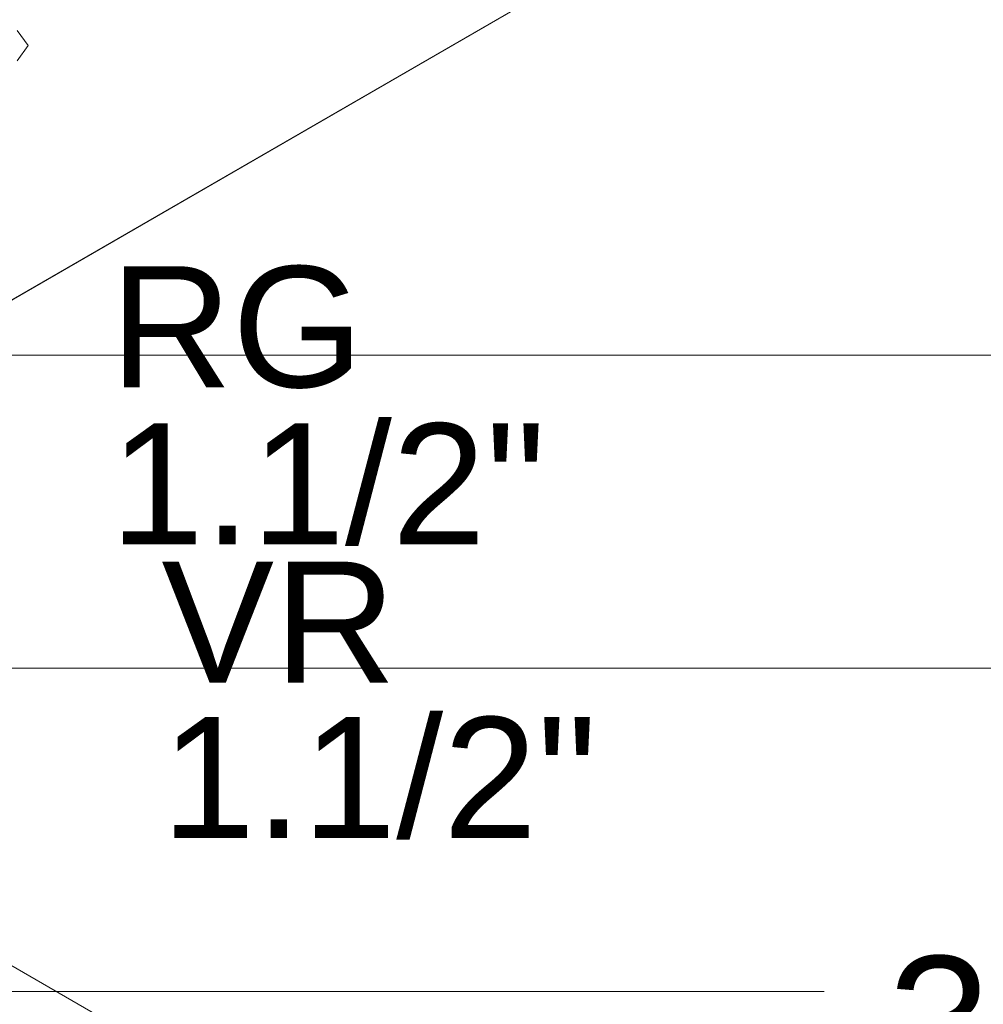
# Model space of a CAD drawing. Header units: millimetres. Extents: x 2 to 902, y -447 to 199.
# Tile 90 of 256: x 52.54 to 54.14, y 34.76 to 36.38. Entities that reach past the tile are written whole.
import ezdxf

# ---------------------------------------------------------------- set-up
doc = ezdxf.new("R2010")
doc.units = ezdxf.units.MM
doc.header["$MEASUREMENT"] = 0
doc.linetypes.add('NULL', pattern=[0])
for name, color, linetype, lineweight in [('Cotas', 1, 'Continuous', 0), ('IFC-Elemento construtivo genérico-Contorno', 253, 'Continuous', 5), ('IFC-Laje-Contorno', 134, 'Continuous', 5), ('IFC-Parede padrão-Contorno', 44, 'Continuous', 5), ('Textos', 7, 'Continuous', 9)]:
    doc.layers.add(name, color=color, linetype=linetype, lineweight=lineweight)
doc.styles.add('Arial', font='arial.ttf')

msp = doc.modelspace()

# ---------------------------------------------------------------- linework, layer by layer
at = {"layer": 'Cotas'}
for points in [[(51.9364, 35.8298), (56.9354, 35.8298)], [(51.9364, 35.3124), (55.0661, 35.3124)], [(51.9364, 34.7778), (53.875, 34.7778)]]:
    msp.add_lwpolyline(points, dxfattribs=at)
at = {"layer": 'IFC-Elemento construtivo genérico-Contorno', "color": 7, "lineweight": 5}
for p, q in [((52.5404, 36.3667), (52.5583, 36.3417)), ((52.5583, 36.3417), (52.5404, 36.3167))]:
    msp.add_line(p, q, dxfattribs=at)
at = {"layer": 'IFC-Laje-Contorno', "color": 7, "lineweight": 5}
for p, q in [((51.2312, 35.1709), (57.4692, 38.7724)), ((51.5776, 35.3709), (57.4692, 38.7724)), ((51.5776, 35.3709), (59.9058, 30.5626)), ((51.5776, 35.3709), (59.9057, 30.5626))]:
    msp.add_line(p, q, dxfattribs=at)
at = {"layer": 'IFC-Parede padrão-Contorno', "color": 7, "lineweight": 5}
msp.add_line((51.5257, 35.4009), (54.0921, 33.9191), dxfattribs=at)

# ---------------------------------------------------------------- texts
at = {"layer": 'Textos', "linetype": 'NULL', "attachment_point": 7, "line_spacing_factor": 0.6, "style": 'Arial'}
for s, insert, char_height, width in [('RG', (52.6939, 35.774), 0.2, 0.838415), ('1.1/2"', (52.6939, 35.514), 0.2, 1.440854), ('VR', (52.7787, 35.2884), 0.2, 0.776524), ('1.1/2"', (52.7787, 35.0284), 0.2, 1.440854), ('30 cm', (53.9802, 34.6128), 0.22, 1.673811)]:
    msp.add_mtext(s, dxfattribs=dict(at, insert=insert, char_height=char_height, width=width))

doc.saveas('drawing.dxf')
